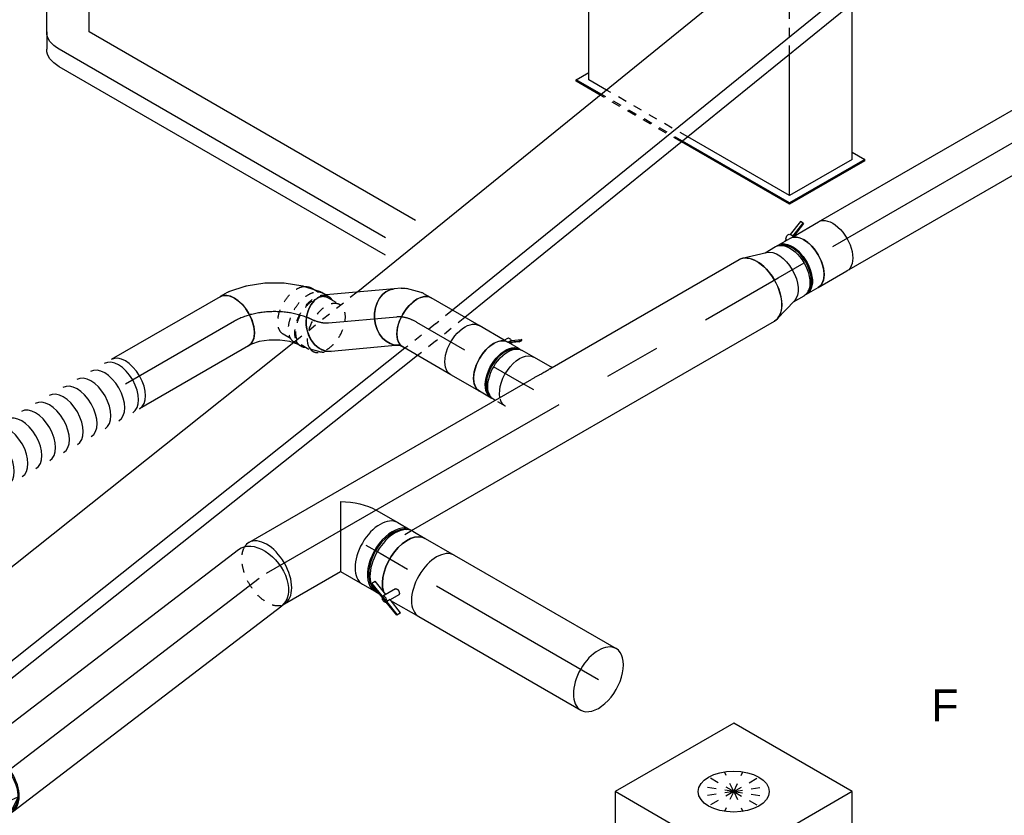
# Model space of a CAD drawing. Extents: x -238422 to 258194, y -34825 to 126331.
# Tile 97 of 239: x -22323 to -19547, y -22486 to -20242. Entities that reach past the tile are written whole.
import ezdxf
from ezdxf.enums import TextEntityAlignment as Align

# ---------------------------------------------------------------- set-up
doc = ezdxf.new("R2010")
doc.units = 0
doc.header["$LTSCALE"] = 50
doc.linetypes.add('CENTER2', pattern=[28.575, 19.05, -3.175, 3.175, -3.175])
doc.linetypes.add('STREEPJES', pattern=[0.1, 0.05, -0.05])
doc.layers.get('0').update_dxf_attribs({"linetype": 'CONTINUOUS'})
for name, color, linetype in [('EL6131--', 2, 'CONTINUOUS'), ('EM6131--', 1, 'CONTINUOUS'), ('lMcht retour bestaand_PR', 1, 'CONTINUOUS'), ('lucht retour bestaand', 8, 'CONTINUOUS'), ('lucht retour bestaand_HL', 1, 'CONTINUOUS'), ('WL570---_RETOUR', 112, 'CONTINUOUS'), ('WL570---_RETOUR_HL', 8, 'CONTINUOUS'), ('WL570---_RETOUR_RST', 2, 'CONTINUOUS'), ('WL570---_RETOUR_RST_HL', 1, 'CONTINUOUS'), ('WM570---_RETOUR_PR', 1, 'CONTINUOUS'), ('WM570---_RETOUR_RST_PR', 1, 'CONTINUOUS')]:
    doc.layers.add(name, color=color, linetype=linetype)
doc.styles.add('BURO-018', font='ARIAL.TTF', dxfattribs={"height": 90})

# ---------------------------------------------------------------- blocks, each defined once
blk = doc.blocks.new('*U1557')
at = {"color": 2, "ltscale": 10}
for p, q in [((-47.5, 100, 3689.4), (47.5, 100, 3689.4)), ((-114.2, -84.5, 3689.4), (-108.7, -75, 3689.4)), ((-64.4, -92.2, 3689.4), (-108.7, -75, 3689.4)), ((-48.8, -65.2, 3689.4), (-69.6, -101.2, 3689.4)), ((-32.3, -75.4, 3689.4), (-46.1, -99.3, 3689.4)), ((-114.4, -86.5, 3689.4), (-114.2, -84.5, 3689.4)), ((-52.6, -110.5, 3689.4), (-114.4, -86.5, 3689.4)), ((-53.3, -108.1, 3689.4), (-114.2, -84.5, 3689.4)), ((-52.4, -108.4, 3689.4), (-53.3, -108.1, 3689.4)), ((-52.4, -108.4, 3689.4), (-52.6, -110.5, 3689.4)), ((-8.3, -127.7, 3689.4), (-52.6, -110.5, 3689.4)), ((-47, -99, 3689.4), (-52.4, -108.4, 3689.4)), ((-8.1, -125.6, 3689.4), (-52.4, -108.4, 3689.4)), ((-2.7, -116.2, 3689.4), (-47, -99, 3689.4)), ((-44.4, -100, 3689.4), (47.5, -100, 3689.4)), ((-2.9, -118.2, 3689.4), (-8.3, -127.7, 3689.4)), ((-8.3, -127.7, 3689.4), (-8.1, -125.6, 3689.4)), ((-8.1, -125.6, 3689.4), (-2.7, -116.2, 3689.4)), ((-2.7, -116.2, 3689.4), (-2.9, -118.2, 3689.4))]:
    blk.add_line(p, q, dxfattribs=at)
at = {"color": 2, "ltscale": 10, "extrusion": (-8.22703e-17, -7.95482e-17, -1)}
blk.add_ellipse((-47.5, 0, 3689.4), major_axis=(0, -100), ratio=0.57735, start_param=0.489398, end_param=3.141593, dxfattribs=at)
at = {"color": 2, "ltscale": 10}
for centre, major_axis, start_param, end_param in [((47.5, 0, 3689.4), (0, -100), 3.141593, 6.283185), ((-61.2, -106.1, 3689.4), (-8.4, 4.85), 0, 3.141593), ((-61.2, -106.1, 3689.4), (-8.4, 4.85), 3.141593, 6.283185)]:
    blk.add_ellipse(centre, major_axis=major_axis, ratio=0.57735, start_param=start_param, end_param=end_param, dxfattribs=at)
blk.add_spline([(-48.8, -65.2, 3689.4), (-48.4, -64.8, 3689.4), (-47.9, -64.4, 3689.4), (-47.3, -64.1, 3689.4), (-46.6, -63.8, 3689.4), (-45.9, -63.6, 3689.4), (-45.2, -63.5, 3689.4), (-44.4, -63.5, 3689.4), (-43.6, -63.6, 3689.4), (-42.7, -63.7, 3689.4), (-41.8, -63.9, 3689.4), (-41, -64.2, 3689.4), (-40.1, -64.6, 3689.4), (-39.2, -65, 3689.4), (-38.3, -65.4, 3689.4), (-37.5, -66, 3689.4), (-36.7, -66.5, 3689.4), (-36, -67.1, 3689.4), (-35.2, -67.8, 3689.4), (-34.6, -68.5, 3689.4), (-34, -69.1, 3689.4), (-33.5, -69.8, 3689.4), (-33, -70.5, 3689.4), (-32.6, -71.2, 3689.4), (-32.3, -71.9, 3689.4), (-32.1, -72.6, 3689.4), (-32, -73.2, 3689.4), (-31.9, -73.8, 3689.4), (-32, -74.4, 3689.4), (-32.1, -74.9, 3689.4), (-32.3, -75.4, 3689.4)], degree=3, dxfattribs=at)
at = {"layer": 'WL570---_RETOUR', "color": 1, "style": 'BURO-018'}
blk.add_attdef('I', text='', height=90, dxfattribs=at).set_placement((0, 0), align=Align.MIDDLE)
at = {"layer": 'WM570---_RETOUR_PR', "color": 1, "style": 'BURO-018'}
blk.add_attdef('POSNR', text='', height=90, dxfattribs=at).set_placement((0, 0), align=Align.MIDDLE)
blk = doc.blocks.new('*U1558')
at = {"color": 0, "ltscale": 10}
for p, q in [((0, 100, 3655.8), (526.9, 100, 3655.8)), ((0, -100, 3655.8), (526.9, -100, 3655.8))]:
    blk.add_line(p, q, dxfattribs=at)
for start_param, end_param in [(3.141593, 6.283185), (0, 3.141593)]:
    blk.add_ellipse((526.9, 0, 3655.8), major_axis=(0, -100), ratio=0.57735, start_param=start_param, end_param=end_param, dxfattribs=at)
at = {"layer": 'WL570---_RETOUR_HL', "linetype": 'CENTER2'}
blk.add_line((0, 0, 3655.8), (526.9, 0, 3655.8), dxfattribs=at)
at = {"layer": 'WM570---_RETOUR_PR', "color": 1, "style": 'BURO-018'}
blk.add_attdef('POSNR', text='', height=90, dxfattribs=at).set_placement((0, 0), align=Align.MIDDLE)
blk = doc.blocks.new('*U1559')
at = {"color": 0, "ltscale": 10}
for p, q in [((0, 100, 3706.4), (921.5, 100, 3706.4)), ((979.6, 100, 3706.4), (1595.8, 100, 3706.4)), ((0, -100, 3706.4), (183.1, -100, 3706.4)), ((413.8, -100, 3706.4), (1595.8, -100, 3706.4))]:
    blk.add_line(p, q, dxfattribs=at)
at = {"color": 8, "linetype": 'STREEPJES', "ltscale": 10}
blk.add_line((392.2, -100, 3706.4), (413.8, -100, 3706.4), dxfattribs=at)
blk.add_ellipse((0, 0, 3706.4), major_axis=(0, 100), ratio=0.57735, start_param=0.280233, end_param=3.063229, dxfattribs=at)
at = {"color": 0, "ltscale": 10}
for start_param, end_param in [(0, 0.280233), (3.141593, 6.283185), (3.063229, 3.141593)]:
    blk.add_ellipse((0, 0, 3706.4), major_axis=(0, 100), ratio=0.57735, start_param=start_param, end_param=end_param, dxfattribs=at)
at = {"color": 0, "ltscale": 10, "extrusion": (2.67592e-17, -7.95482e-17, -1)}
blk.add_ellipse((1595.8, 0, 3706.4), major_axis=(0, 100), ratio=0.57735, start_param=0, end_param=3.141593, dxfattribs=at)
at = {"layer": 'WL570---_RETOUR_HL', "linetype": 'CENTER2'}
blk.add_line((0, 0, 3706.4), (1595.8, 0, 3706.4), dxfattribs=at)
at = {"layer": 'WM570---_RETOUR_PR', "color": 1, "style": 'BURO-018'}
blk.add_attdef('POSNR', text='', height=90, dxfattribs=at).set_placement((0, 0), align=Align.MIDDLE)
blk = doc.blocks.new('*U1560')
at = {"color": 0, "ltscale": 10}
for p, q in [((-44.5, 100, 3754.5), (-4.1, 100, 3754.5)), ((4.1, 100, 3754.5), (44.5, 100, 3754.5)), ((-44.5, -100, 3754.5), (-4.1, -100, 3754.5)), ((4.1, -100, 3754.5), (12.4, -100, 3754.5))]:
    blk.add_line(p, q, dxfattribs=at)
for centre, major_axis, start_param, end_param in [((-44.5, 0, 3754.5), (0, -100), 3.141593, 6.283185), ((-4.1, 0, 3754.5), (0, -100), 3.141593, 6.353955), ((-4.1, 0, 3754.5), (0, -95), 3.434174, 5.990604), ((4.1, 0, 3754.5), (0, -100), 3.141593, 6.283185), ((44.5, 0, 3754.5), (0, -100), 3.141593, 5.793787), ((-4.1, 0, 3754.5), (0, -100), 3.070823, 3.138451)]:
    blk.add_ellipse(centre, major_axis=major_axis, ratio=0.57735, start_param=start_param, end_param=end_param, dxfattribs=at)
at = {"layer": 'WL570---_RETOUR_HL', "linetype": 'CENTER2'}
blk.add_line((-44.5, 0, 3754.5), (44.5, 0, 3754.5), dxfattribs=at)
at = {"layer": 'WM570---_RETOUR_PR', "color": 1, "style": 'BURO-018'}
blk.add_attdef('POSNR', text='', height=90, dxfattribs=at).set_placement((0, 0), align=Align.MIDDLE)
blk = doc.blocks.new('*U1561')
at = {"color": 0, "ltscale": 10}
for p, q in [((-23.9, 100, 3819), (46.8, 100, 3819)), ((69.2, 95, 3819), (77.3, 95, 3819)), ((-122.5, 70.7, 3819), (-23.9, -100, 3819)), ((-23.9, -100, 3819), (46.8, -100, 3819)), ((69.2, -95, 3819), (77.3, -95, 3819))]:
    blk.add_line(p, q, dxfattribs=at)
at = {"color": 0, "ltscale": 10, "extrusion": (-8.97074e-17, -5.17926e-17, -1)}
blk.add_ellipse((-81.6, 0, 3819), major_axis=(-122.5, -70.7), ratio=0.57735, start_param=1.570796, end_param=2.356194, dxfattribs=at)
at = {"color": 0, "ltscale": 10}
for centre, major_axis, start_param, end_param in [((46.8, 0, 3819), (0, -100), 3.141593, 6.283185), ((87.2, 0, 3819), (0, -95), 3.434174, 5.990604)]:
    blk.add_ellipse(centre, major_axis=major_axis, ratio=0.57735, start_param=start_param, end_param=end_param, dxfattribs=at)
at = {"layer": 'WL570---_RETOUR_HL', "linetype": 'CENTER2'}
blk.add_line((0, 0, 3819), (46.8, 0, 3819), dxfattribs=at)
at = {"layer": 'WM570---_RETOUR_PR', "color": 1, "style": 'BURO-018'}
blk.add_attdef('POSNR', text='', height=90, dxfattribs=at).set_placement((0, 0), align=Align.MIDDLE)
blk = doc.blocks.new('*U1562')
at = {"color": 0, "ltscale": 10}
for p, q in [((-225.4, 278.6, 3073.9), (-345.8, 70, 3073.9)), ((160.8, 278.6, 3073.9), (-225.4, 278.6, 3073.9)), ((-32.3, -55.9, 3073.9), (-225.4, 278.6, 3073.9)), ((354, -55.9, 3073.9), (160.8, 278.6, 3073.9)), ((-430.7, 95.5, 3073.9), (-428.7, 99, 3073.9)), ((-430.7, 95.5, 3073.9), (-187.8, -325.3, 3073.9)), ((-329, 99, 3073.9), (-428.7, 99, 3073.9)), ((-428.7, 99, 3073.9), (-185.8, -321.7, 3073.9)), ((-345.8, 70, 3073.9), (-152.7, -264.5, 3073.9)), ((-152.7, -264.5, 3073.9), (-32.3, -55.9, 3073.9)), ((354, -55.9, 3073.9), (-32.3, -55.9, 3073.9)), ((233.5, -264.5, 3073.9), (354, -55.9, 3073.9)), ((300.1, -321.7, 3073.9), (250.3, -235.5, 3073.9)), ((-152.7, -264.5, 3073.9), (233.5, -264.5, 3073.9)), ((-185.8, -321.7, 3073.9), (-187.8, -325.3, 3073.9)), ((-187.8, -325.3, 3073.9), (298, -325.3, 3073.9)), ((-185.8, -321.7, 3073.9), (300.1, -321.7, 3073.9)), ((298, -325.3, 3073.9), (300.1, -321.7, 3073.9))]:
    blk.add_line(p, q, dxfattribs=at)
at = {"color": 8, "linetype": 'STREEPJES', "ltscale": 10}
for q in [(-11.9, 172.6, 3073.9), (23.5, 182.1, 3073.9), (69.8, 172.6, 3073.9), (-26.8, 146.7, 3073.9), (114.6, 146.7, 3073.9), (-17.4, 111.4, 3073.9), (14, 76, 3073.9), (58.8, 50.1, 3073.9), (105.1, 40.7, 3073.9), (140.5, 50.1, 3073.9), (155.4, 76, 3073.9), (145.9, 111.4, 3073.9)]:
    blk.add_line((64.3, 111.4, 3073.9), q, dxfattribs=at)
at = {"color": 0, "ltscale": 10}
blk.add_ellipse((64.3, 111.4, 3073.9), major_axis=(86.6, -50), ratio=0.57735, dxfattribs=at)
at = {"layer": 'WL570---_RETOUR_RST_HL', "linetype": 'CENTER2'}
blk.add_circle((0, 0, 3073.9), 0.075, dxfattribs=at)
at = {"layer": 'WL570---_RETOUR_RST', "color": 1, "style": 'BURO-018'}
for tag in ['MC', 'Q']:
    blk.add_attdef(tag, text='', height=90, dxfattribs=at).set_placement((0, 0), align=Align.MIDDLE)
at = {"layer": 'WM570---_RETOUR_RST_PR', "color": 1, "style": 'BURO-018'}
blk.add_attdef('POSNR', text='', height=90, dxfattribs=at).set_placement((0, 0), align=Align.MIDDLE)
blk = doc.blocks.new('*U1789')
at = {"color": 0, "ltscale": 10}
for p, q in [((1031.4, 207, 4806.9), (1031.6, 207.4, 4806.9)), ((884.5, 63.3, 4806.9), (886.1, 64.5, 4806.9))]:
    blk.add_line(p, q, dxfattribs=at)
at = {"color": 8, "linetype": 'STREEPJES', "ltscale": 10, "extrusion": (-1.31341e-16, 7.58296e-17, -1)}
for centre, major_axis, ratio, start_param, end_param in [((1026.6, 344.9, 4806.9), (-69.3, 40), 0.57735, 0, 1.96207), ((1003.4, 304.7, 4806.9), (67.2, -43.6), 0.476723, 3.166516, 4.204908)]:
    blk.add_ellipse(centre, major_axis=major_axis, ratio=ratio, start_param=start_param, end_param=end_param, dxfattribs=at)
at = {"color": 0, "ltscale": 10, "extrusion": (-1.31341e-16, 7.58296e-17, -1)}
for centre, major_axis, ratio, start_param, end_param in [((1026.6, 344.9, 4806.9), (-69.3, 40), 0.57735, 1.96207, 3.141593), ((1003.4, 304.7, 4806.9), (67.2, -43.6), 0.476723, 4.204908, 6.308108), ((883, 165.7, 4806.9), (53.6, -59.5), 0.250567, 6.272388, 9.413981), ((794.8, 99.9, 4806.9), (39.1, -69.9), 0.678626, 6.232299, 9.373892), ((579.9, 0, 4806.9), (17.5, -79.1), 0.676946, 6.134662, 9.276255)]:
    blk.add_ellipse(centre, major_axis=major_axis, ratio=ratio, start_param=start_param, end_param=end_param, dxfattribs=at)
at = {"color": 0, "ltscale": 10}
for centre, major_axis, ratio, start_param, end_param in [((968.8, 257, 4806.9), (62.7, -49.8), 0.245507, 0.010551, 3.131042), ((927.7, 209.6, 4806.9), (58.3, -54.8), 0.00262, 3.141487, 6.283079), ((837.6, 128.3, 4806.9), (47.7, -64.4), 0.481254, 3.166895, 6.257883), ((725.9, 67.8, 4806.9), (33.7, -72.5), 0.756692, 3.141593, 6.283185), ((759.3, 83.4, 4806.9), (33.7, -72.5), 0.756692, 3.141593, 6.283185), ((692.4, 52.3, 4806.9), (33.7, -72.5), 0.756692, 3.141593, 6.283185), ((608.8, 13.4, 4806.9), (33.7, -72.5), 0.756692, 3.141593, 6.283185), ((625.5, 21.2, 4806.9), (33.7, -72.5), 0.756692, 3.141593, 6.283185), ((658.9, 36.7, 4806.9), (33.7, -72.5), 0.756692, 3.141593, 6.283185), ((0, 0, 4806.9), (0, -80), 0.57735, 3.141593, 6.283185), ((22.5, 0, 4806.9), (0, -80), 0.57735, 3.141593, 6.283185), ((67.5, 0, 4806.9), (0, -80), 0.57735, 3.141593, 6.283185), ((112.5, 0, 4806.9), (0, -80), 0.57735, 3.141593, 6.283185), ((157.5, 0, 4806.9), (0, -80), 0.57735, 3.141593, 6.283185), ((202.6, 0, 4806.9), (0, -80), 0.57735, 3.141593, 6.283185), ((247.6, 0, 4806.9), (0, -80), 0.57735, 3.141593, 6.283185), ((292.6, 0, 4806.9), (0, -80), 0.57735, 3.141593, 6.283185), ((337.6, 0, 4806.9), (0, -80), 0.57735, 3.141593, 6.283185), ((382.6, 0, 4806.9), (0, -80), 0.57735, 3.141593, 6.283185), ((427.6, 0, 4806.9), (0, -80), 0.57735, 3.141593, 6.283185), ((472.6, 0, 4806.9), (0, -80), 0.57735, 3.141593, 6.283185), ((517.6, 0, 4806.9), (0, -80), 0.57735, 3.141593, 6.283185)]:
    blk.add_ellipse(centre, major_axis=major_axis, ratio=ratio, start_param=start_param, end_param=end_param, dxfattribs=at)
at = {"layer": 'WM570---_RETOUR_PR', "color": 1, "style": 'BURO-018'}
blk.add_attdef('POSNR', text='', height=90, dxfattribs=at).set_placement((0, 0), align=Align.MIDDLE)
blk = doc.blocks.new('*U1790')
at = {"color": 0, "ltscale": 10}
for p, q in [((0, 80, 5057.8), (354.8, 80, 5057.8)), ((0, -80, 5057.8), (354.8, -80, 5057.8))]:
    blk.add_line(p, q, dxfattribs=at)
at = {"color": 0, "ltscale": 10, "extrusion": (-1.31341e-16, 7.58296e-17, -1)}
blk.add_ellipse((0, 0, 5057.8), major_axis=(0, -80), ratio=0.57735, start_param=0, end_param=3.141593, dxfattribs=at)
at = {"color": 0, "ltscale": 10}
blk.add_ellipse((354.8, 0, 5057.8), major_axis=(0, -80), ratio=0.57735, start_param=3.141593, end_param=6.283185, dxfattribs=at)
at = {"layer": 'WL570---_RETOUR_HL', "linetype": 'CENTER2'}
blk.add_line((0, 0, 5057.8), (354.8, 0, 5057.8), dxfattribs=at)
at = {"layer": 'WM570---_RETOUR_PR', "color": 1, "style": 'BURO-018'}
blk.add_attdef('POSNR', text='', height=90, dxfattribs=at).set_placement((0, 0), align=Align.MIDDLE)
blk = doc.blocks.new('*U1824')
at = {"color": 0, "ltscale": 10}
for p, q in [((-24.2, 127.6, 5150.2), (-8.5, 145.3, 5150.2)), ((-8.5, 145.3, 5150.2), (-4, 153.1, 5150.2)), ((-46.2, 109.9, 5150.2), (-24.2, 127.6, 5150.2)), ((-109.4, 82.5, 5150.2), (-98.4, 84.7, 5150.2)), ((-98.4, 84.7, 5150.2), (-72, 95, 5150.2)), ((-72, 95, 5150.2), (-46.2, 109.9, 5150.2)), ((-112.8, 73.8, 5150.2), (-115.5, 75.6, 5150.2)), ((123, 53, 5150.2), (134.6, 73.1, 5150.2)), ((87, 11.8, 5150.2), (120.6, 49.7, 5150.2)), ((44.5, -22.5, 5150.2), (86.1, 10.9, 5150.2)), ((87, 11.8, 5150.2), (86.1, 10.9, 5150.2)), ((-2.6, -49.7, 5150.2), (44.4, -22.6, 5150.2)), ((44.4, -22.6, 5150.2), (44.5, -22.5, 5150.2)), ((-52.5, -69.1, 5150.2), (-2.8, -49.8, 5150.2)), ((-2.8, -49.8, 5150.2), (-2.6, -49.7, 5150.2)), ((-117.5, -80, 5150.2), (-107.4, -80, 5150.2)), ((-103.4, -79.6, 5150.2), (-85.8, -76, 5150.2)), ((-55.2, -69.7, 5150.2), (-53.8, -69.4, 5150.2)), ((-52.5, -69.1, 5150.2), (-53.8, -69.4, 5150.2))]:
    blk.add_line(p, q, dxfattribs=at)
at = {"color": 8, "linetype": 'STREEPJES', "ltscale": 10}
for p, q in [((-130.6, 76, 5150.2), (-168.8, 76, 5150.2)), ((-130.6, 80, 5150.2), (-121.5, 80, 5150.2)), ((-121.5, 80, 5150.2), (-109.4, 82.5, 5150.2)), ((-130.6, -76, 5150.2), (-168.8, -76, 5150.2)), ((-130.6, -80, 5150.2), (-117.5, -80, 5150.2)), ((-85.8, -76, 5150.2), (-55.2, -69.7, 5150.2))]:
    blk.add_line(p, q, dxfattribs=at)
at = {"color": 0, "ltscale": 10}
for centre, major_axis, ratio, start_param, end_param in [((65.3, 113.1, 5150.2), (69.3, -40), 0.57735, 3.141593, 6.283185), ((-168.8, 0, 5150.2), (0, 76), 0.57735, 5.561546, 6.073921), ((56.7, 98.2, 5150.2), (65.1, -47), 0.497511, 6.232846, 6.333525), ((-113.4, 0, 5150.2), (8.1, -79.9), 0.497511, 6.232846, 6.333525)]:
    blk.add_ellipse(centre, major_axis=major_axis, ratio=ratio, start_param=start_param, end_param=end_param, dxfattribs=at)
at = {"color": 8, "linetype": 'STREEPJES', "ltscale": 10}
for centre, major_axis, start_param, end_param in [((-168.8, 0, 5150.2), (0, 76), 6.073921, 9.421636), ((-168.8, 0, 5150.2), (0, 76), 3.141593, 5.561546), ((-130.6, 0, 5150.2), (0, 80), 0, 0.31756), ((-130.6, 0, 5150.2), (0, 80), 5.9487, 6.283185), ((-130.6, 0, 5150.2), (0, 76), 3.141593, 6.283185), ((-130.6, 0, 5150.2), (0, 80), 3.141593, 5.886659), ((-130.6, 0, 5150.2), (0, 80), 2.824032, 3.141593)]:
    blk.add_ellipse(centre, major_axis=major_axis, ratio=0.57735, start_param=start_param, end_param=end_param, dxfattribs=at)
at = {"layer": 'WL570---_RETOUR_HL', "linetype": 'CENTER2'}
blk.add_ellipse((-65.3, 113.1, 5150.2), major_axis=(-138.6, -80), ratio=0.57735, start_param=0.785398, end_param=2.356194, dxfattribs=at)
at = {"layer": 'WM570---_RETOUR_PR', "color": 1, "style": 'BURO-018'}
blk.add_attdef('POSNR', text='', height=90, dxfattribs=at).set_placement((0, 0), align=Align.MIDDLE)
blk = doc.blocks.new('*U1825')
at = {"color": 8, "linetype": 'STREEPJES', "ltscale": 10}
for p, q in [((-26.4, 80, 5047.1), (-7.3, 80, 5047.1)), ((8.4, 77.2, 5047.1), (47.8, 62.8, 5047.1)), ((55.6, 58.7, 5047.1), (74.7, 45.3, 5047.1)), ((84.2, 33.7, 5047.1), (103.6, 20.1, 5047.1)), ((-3.2, -90.6, 5047.1), (5.4, -96.7, 5047.1))]:
    blk.add_line(p, q, dxfattribs=at)
at = {"color": 0, "ltscale": 10}
for p, q in [((-27.6, -80, 5047.1), (-26.5, -80.4, 5047.1)), ((-26.5, -80.4, 5047.1), (-22.8, -81.8, 5047.1)), ((-22.8, -81.8, 5047.1), (-17.3, -85.6, 5047.1)), ((5.4, -96.7, 5047.1), (16.1, -104.2, 5047.1))]:
    blk.add_line(p, q, dxfattribs=at)
blk.add_ellipse((-26.4, 0, 5047.1), major_axis=(0, 80), ratio=0.788675, start_param=3.141593, end_param=6.283185, dxfattribs=at)
at = {"color": 8, "linetype": 'STREEPJES', "ltscale": 10}
blk.add_ellipse((-13.4, 0, 5047.1), major_axis=(-14.1, -79.3), ratio=0.750739, start_param=3.009293, end_param=3.273893, dxfattribs=at)
at = {"color": 8, "linetype": 'STREEPJES', "ltscale": 10, "extrusion": (2.28572e-16, 6.3183e-17, -1)}
for centre, major_axis, ratio, start_param, end_param in [((14.6, -10.2, 5047.1), (37.3, 71.2), 0.646887, 6.198226, 6.368145), ((28.7, -20.1, 5047.1), (46, 65.4), 0.57735, 0, 2.824032), ((59.9, -42.1, 5047.1), (43.7, 62.2), 0.57735, 0, 2.733117)]:
    blk.add_ellipse(centre, major_axis=major_axis, ratio=ratio, start_param=start_param, end_param=end_param, dxfattribs=at)
at = {"color": 0, "ltscale": 10, "extrusion": (2.28572e-16, 6.3183e-17, -1)}
for centre, major_axis, start_param in [((28.7, -20.1, 5047.1), (46, 65.4), 2.824032), ((59.9, -42.1, 5047.1), (43.7, 62.2), 2.733117)]:
    blk.add_ellipse(centre, major_axis=major_axis, ratio=0.57735, start_param=start_param, end_param=3.141593, dxfattribs=at)
at = {"layer": 'WL570---_RETOUR_HL', "linetype": 'CENTER2', "extrusion": (2.28572e-16, 6.3183e-17, -1)}
blk.add_ellipse((17, -150.3, 5047.1), major_axis=(67.4, -145.2), ratio=0.57735, start_param=3.403392, end_param=3.926991, dxfattribs=at)
at = {"layer": 'WM570---_RETOUR_PR', "color": 1, "style": 'BURO-018'}
blk.add_attdef('POSNR', text='', height=90, dxfattribs=at).set_placement((0, 0), align=Align.MIDDLE)
blk = doc.blocks.new('*U1826')
at = {"color": 0, "ltscale": 10}
for p, q in [((1.2, 80, 4765.4), (193.2, 80, 4765.4)), ((0, -80, 4765.4), (193.2, -80, 4765.4))]:
    blk.add_line(p, q, dxfattribs=at)
blk.add_ellipse((0, 0, 4765.4), major_axis=(0, 80), ratio=0.788675, start_param=3.141593, end_param=6.263121, dxfattribs=at)
at = {"color": 0, "ltscale": 10, "extrusion": (1.50574e-16, 1.25882e-16, -1)}
blk.add_ellipse((193.2, 0, 4765.4), major_axis=(0, 80), ratio=0.788675, start_param=0, end_param=3.141593, dxfattribs=at)
at = {"layer": 'WL570---_RETOUR_HL', "linetype": 'CENTER2'}
blk.add_line((0, 0, 4765.4), (193.2, 0, 4765.4), dxfattribs=at)
at = {"layer": 'WM570---_RETOUR_PR', "color": 1, "style": 'BURO-018'}
blk.add_attdef('POSNR', text='', height=90, dxfattribs=at).set_placement((0, 0), align=Align.MIDDLE)
blk = doc.blocks.new('*U1827')
at = {"color": 0, "ltscale": 10}
for p, q in [((-35, 80, 4731.6), (-28.3, 80, 4731.6)), ((-28.3, 80, 4731.6), (-24.5, 81, 4731.6)), ((-24.5, 81, 4731.6), (-23.4, 81.3, 4731.6)), ((52, -61.2, 4731.6), (67.6, -50.3, 4731.6)), ((-35, -80, 4731.6), (-11.7, -80, 4731.6)), ((-3, -78.8, 4731.6), (37.6, -68, 4731.6))]:
    blk.add_line(p, q, dxfattribs=at)
at = {"color": 0, "ltscale": 10, "extrusion": (1.03585e-16, -6.83926e-17, -1)}
for centre, major_axis, ratio, start_param, end_param in [((21.6, 15.2, 4731.6), (-46, 65.4), 0.788675, 0.020064, 3.141593), ((11, 7.7, 4731.6), (34.1, -73), 0.750739, 6.150885, 6.415485)]:
    blk.add_ellipse(centre, major_axis=major_axis, ratio=ratio, start_param=start_param, end_param=end_param, dxfattribs=at)
at = {"color": 0, "ltscale": 10}
for centre, major_axis, ratio, start_param, end_param in [((-35, 0, 4731.6), (0, 80), 0.57735, 3.141593, 6.283185), ((-17.8, 0, 4731.6), (10.5, -79.7), 0.646887, 6.198226, 6.368145)]:
    blk.add_ellipse(centre, major_axis=major_axis, ratio=ratio, start_param=start_param, end_param=end_param, dxfattribs=at)
at = {"layer": 'WL570---_RETOUR_HL', "linetype": 'CENTER2'}
blk.add_ellipse((-100.4, 113.2, 4731.6), major_axis=(138.7, -80.1), ratio=0.57735, start_param=5.497787, end_param=6.021386, dxfattribs=at)
at = {"layer": 'WM570---_RETOUR_PR', "color": 1, "style": 'BURO-018'}
blk.add_attdef('POSNR', text='', height=90, dxfattribs=at).set_placement((0, 0), align=Align.MIDDLE)
blk = doc.blocks.new('*U1828')
at = {"color": 0, "ltscale": 10}
for p, q in [((0, 80, 4596.2), (156.4, 80, 4596.2)), ((0, -80, 4596.2), (156.4, -80, 4596.2))]:
    blk.add_line(p, q, dxfattribs=at)
at = {"color": 0, "ltscale": 10, "extrusion": (7.43708e-18, -5.9805e-17, -1)}
blk.add_ellipse((156.4, 0, 4596.2), major_axis=(0, 80), ratio=0.57735, start_param=0, end_param=3.141593, dxfattribs=at)
at = {"layer": 'WL570---_RETOUR_HL', "linetype": 'CENTER2'}
blk.add_line((0, 0, 4596.2), (156.4, 0, 4596.2), dxfattribs=at)
at = {"layer": 'WM570---_RETOUR_PR', "color": 1, "style": 'BURO-018'}
blk.add_attdef('POSNR', text='', height=90, dxfattribs=at).set_placement((0, 0), align=Align.MIDDLE)
blk = doc.blocks.new('*U1829')
at = {"color": 2, "ltscale": 10}
for p, q in [((-70.5, 76, 4563.2), (-78.6, 76, 4563.2)), ((-46.7, 80, 4563.2), (46.7, 80, 4563.2)), ((-70.5, -76, 4563.2), (-78.6, -76, 4563.2)), ((-74.4, -96.7, 4563.2), (-50.6, -80, 4563.2)), ((-48.4, -81.5, 4563.2), (-72.4, -98.4, 4563.2)), ((-48.4, -81.5, 4563.2), (-52.7, -89, 4563.2)), ((-50.2, -80, 4563.2), (-48.4, -81.5, 4563.2)), ((-47.9, -81.1, 4563.2), (-48.4, -81.5, 4563.2)), ((-46.7, -80, 4563.2), (-35.2, -80, 4563.2)), ((-35.2, -80, 4563.2), (-40.7, -89.6, 4563.2)), ((-35.2, -80, 4563.2), (46.7, -80, 4563.2)), ((-74.4, -96.7, 4563.2), (-78.8, -104.3, 4563.2)), ((-78.8, -104.3, 4563.2), (-76.8, -105.9, 4563.2)), ((-52.7, -89, 4563.2), (-76.8, -105.9, 4563.2)), ((-76.8, -105.9, 4563.2), (-72.4, -98.4, 4563.2)), ((-72.4, -98.4, 4563.2), (-74.4, -96.7, 4563.2))]:
    blk.add_line(p, q, dxfattribs=at)
for centre, major_axis, start_param, end_param in [((-84.9, 0, 4563.2), (0, 76), 3.34014, 6.084638), ((-46.7, 0, 4563.2), (0, 80), 3.141593, 6.283185)]:
    blk.add_ellipse(centre, major_axis=major_axis, ratio=0.57735, start_param=start_param, end_param=end_param, dxfattribs=at)
at = {"color": 2, "ltscale": 10, "extrusion": (1.23904e-16, 7.43708e-18, -1)}
for centre, major_axis, start_param, end_param in [((46.7, 0, 4563.2), (0, 80), 0, 3.141593), ((-49, -84.9, 4563.2), (8.26, -4.77), 2.413666, 3.141593), ((-49, -84.9, 4563.2), (8.26, -4.77), 0, 1.692399)]:
    blk.add_ellipse(centre, major_axis=major_axis, ratio=0.57735, start_param=start_param, end_param=end_param, dxfattribs=at)
at = {"layer": 'WL570---_RETOUR', "color": 1, "style": 'BURO-018'}
blk.add_attdef('I', text='', height=90, dxfattribs=at).set_placement((0, 0), align=Align.MIDDLE)
at = {"layer": 'WM570---_RETOUR_PR', "color": 1, "style": 'BURO-018'}
blk.add_attdef('POSNR', text='', height=90, dxfattribs=at).set_placement((0, 0), align=Align.MIDDLE)
blk = doc.blocks.new('*U1830')
at = {"color": 8, "linetype": 'STREEPJES', "ltscale": 10}
blk.add_line((-42.2, 80, 4500.3), (-9, 80, 4500.3), dxfattribs=at)
at = {"color": 0, "ltscale": 10}
for p, q in [((-9, 80, 4500.3), (-4.1, 80, 4500.3)), ((4.1, 80, 4500.3), (42.2, 80, 4500.3)), ((-42.2, -80, 4500.3), (-4.1, -80, 4500.3)), ((4.1, -80, 4500.3), (42.2, -80, 4500.3))]:
    blk.add_line(p, q, dxfattribs=at)
at = {"color": 8, "linetype": 'STREEPJES', "ltscale": 10, "extrusion": (7.43708e-18, -5.9805e-17, -1)}
blk.add_ellipse((-42.2, 0, 4500.3), major_axis=(0, 80), ratio=0.57735, start_param=0, end_param=0.585588, dxfattribs=at)
at = {"color": 0, "ltscale": 10, "extrusion": (7.43708e-18, -5.9805e-17, -1)}
for centre, major_axis, start_param, end_param in [((-42.2, 0, 4500.3), (0, 80), 0.585588, 3.141593), ((-4.1, 0, 4500.3), (0, 80), 0, 3.141593), ((4.1, 0, 4500.3), (0, 80), 0, 3.230096), ((4.1, 0, 4500.3), (0, 80), 6.194681, 6.280044), ((4.1, 0, 4500.3), (0, 76), 0.198548, 2.943045), ((42.2, 0, 4500.3), (0, 80), 0, 3.141593)]:
    blk.add_ellipse(centre, major_axis=major_axis, ratio=0.57735, start_param=start_param, end_param=end_param, dxfattribs=at)
at = {"layer": 'WL570---_RETOUR_HL', "linetype": 'CENTER2'}
blk.add_line((-42.2, 0, 4500.3), (42.2, 0, 4500.3), dxfattribs=at)
at = {"layer": 'WM570---_RETOUR_PR', "color": 1, "style": 'BURO-018'}
blk.add_attdef('POSNR', text='', height=90, dxfattribs=at).set_placement((0, 0), align=Align.MIDDLE)
blk = doc.blocks.new('*U1831')
at = {"color": 0, "ltscale": 10}
for p, q in [((-12.4, -80, 4437.3), (-8.9, -80, 4437.3)), ((-8.9, -80, 4437.3), (46.8, -80, 4437.3))]:
    blk.add_line(p, q, dxfattribs=at)
at = {"color": 8, "linetype": 'STREEPJES', "ltscale": 10, "extrusion": (1.45219e-16, 1.97432e-17, -1)}
blk.add_ellipse((46.8, 0, 4437.3), major_axis=(0, 80), ratio=0.57735, start_param=0, end_param=0.585588, dxfattribs=at)
at = {"color": 0, "ltscale": 10, "extrusion": (1.45219e-16, 1.97432e-17, -1)}
blk.add_ellipse((46.8, 0, 4437.3), major_axis=(0, 80), ratio=0.57735, start_param=0.585588, end_param=3.141593, dxfattribs=at)
at = {"color": 0, "ltscale": 10}
blk.add_spline([(-8.9, -73.8, 4437.3), (-7.3, -70.5, 4437.3), (-5.3, -66.4, 4437.3), (-2.9, -61.8, 4437.3), (0, -56.6, 4437.3), (3.4, -50.8, 4437.3), (7.3, -44.6, 4437.3), (11.5, -37.9, 4437.3), (15.9, -30.9, 4437.3), (20.2, -23.5, 4437.3)], degree=3, dxfattribs=at)
at = {"layer": 'WL570---_RETOUR_HL', "linetype": 'CENTER2'}
blk.add_line((0, 0, 4437.3), (46.8, 0, 4437.3), dxfattribs=at)
at = {"layer": 'WM570---_RETOUR_PR', "color": 1, "style": 'BURO-018'}
blk.add_attdef('POSNR', text='', height=90, dxfattribs=at).set_placement((0, 0), align=Align.MIDDLE)
blk = doc.blocks.new('*U1864')
at = {"color": 0, "ltscale": 10}
for p, q in [((-15.7, 214.3, 2675.3), (-11.9, 214.3, 2675.3)), ((132.2, -52.2, 2675.3), (-15.7, 214.3, 2675.3)), ((136, -52.2, 2675.3), (-11.9, 214.3, 2675.3)), ((20.4, 179, 2675.3), (7.6, 179, 2675.3)), ((269.6, 64.8, 2675.3), (20.4, 179, 2675.3)), ((20.4, 179, 2675.3), (225.1, 99.7, 2675.3)), ((269.6, 64.8, 2675.3), (147.1, -49.4, 2675.3)), ((147.1, -49.4, 2675.3), (284.9, -8, 2675.3)), ((8.1, -214.3, 2675.3), (132.2, -52.2, 2675.3)), ((11.9, -214.3, 2675.3), (136, -52.2, 2675.3)), ((132.2, -52.2, 2675.3), (136, -52.2, 2675.3)), ((147.1, -49.4, 2675.3), (134.4, -49.4, 2675.3)), ((147.1, -49.4, 2675.3), (262.2, -76.1, 2675.3)), ((262.2, -76.1, 2675.3), (47.9, -179, 2675.3)), ((47.9, -179, 2675.3), (214.7, -99.7, 2675.3)), ((223.7, -100, 2675.3), (219.9, -100, 2675.3)), ((38.9, -179, 2675.3), (47.9, -179, 2675.3)), ((8.1, -214.3, 2675.3), (11.9, -214.3, 2675.3))]:
    blk.add_line(p, q, dxfattribs=at)
for centre, start_param, end_param in [((219.9, 0, 2675.3), 3.141593, 6.203251), ((223.7, 0, 2675.3), 3.141593, 6.273981), ((219.9, 0, 2675.3), 3.042834, 3.138451)]:
    blk.add_ellipse(centre, major_axis=(0, 100), ratio=0.651832, start_param=start_param, end_param=end_param, dxfattribs=at)
at = {"color": 0, "ltscale": 10, "extrusion": (-2.1013e-17, -5.38213e-17, -1)}
for start_param, end_param in [(0, 0.814321), (0.824519, 1.01889), (2.122702, 2.495532), (2.521894, 3.154585)]:
    blk.add_ellipse((223.7, 0, 2675.3), major_axis=(0, 95), ratio=0.651832, start_param=start_param, end_param=end_param, dxfattribs=at)
at = {"layer": 'lMcht retour bestaand_PR', "color": 1, "style": 'BURO-018'}
blk.add_attdef('POSNR', text='', height=90, dxfattribs=at).set_placement((0, 0), align=Align.MIDDLE)
blk = doc.blocks.new('*U1865')
at = {"color": 0, "ltscale": 10}
for p, q in [((0.6, 100, 2867.6), (955.9, 100, 2867.6)), ((0, -100, 2867.6), (955.9, -100, 2867.6))]:
    blk.add_line(p, q, dxfattribs=at)
for start_param, end_param in [(3.141593, 6.273981), (3.000524, 3.112503)]:
    blk.add_ellipse((0, 0, 2867.6), major_axis=(0, 100), ratio=0.651832, start_param=start_param, end_param=end_param, dxfattribs=at)
at = {"color": 0, "ltscale": 10, "extrusion": (-2.1013e-17, -5.38213e-17, -1)}
blk.add_ellipse((955.9, 0, 2867.6), major_axis=(0, 100), ratio=0.651832, start_param=0, end_param=3.141593, dxfattribs=at)
at = {"layer": 'lucht retour bestaand_HL', "linetype": 'CENTER2'}
blk.add_line((0, 0, 2867.6), (955.9, 0, 2867.6), dxfattribs=at)
at = {"layer": 'lMcht retour bestaand_PR', "color": 1, "style": 'BURO-018'}
blk.add_attdef('POSNR', text='', height=90, dxfattribs=at).set_placement((0, 0), align=Align.MIDDLE)
blk = doc.blocks.new('*U1904')
at = {"color": 0, "ltscale": 10}
for p, q in [((9.6, 98.6, 4834.8), (77.2, 78.9, 4834.8)), ((9.6, -98.6, 4834.8), (77.2, -78.9, 4834.8))]:
    blk.add_line(p, q, dxfattribs=at)
blk.add_ellipse((0, 0, 4834.8), major_axis=(0, 100), ratio=0.57735, start_param=3.141593, end_param=6.283185, dxfattribs=at)
at = {"color": 0, "ltscale": 10, "extrusion": (2.67592e-17, -7.95482e-17, -1)}
blk.add_ellipse((69.6, 0, 4834.8), major_axis=(0, 80), ratio=0.57735, start_param=0.166759, end_param=2.974833, dxfattribs=at)
at = {"layer": 'WL570---_RETOUR_HL', "linetype": 'CENTER2'}
blk.add_line((0, 0, 4834.8), (69.6, 0, 4834.8), dxfattribs=at)
for centre in [(0, 0, 4834.8), (69.6, 0, 4834.8)]:
    blk.add_circle(centre, 0.075, dxfattribs=at)
at = {"layer": 'WM570---_RETOUR_PR', "color": 1, "style": 'BURO-018'}
blk.add_attdef('POSNR', text='', height=90, dxfattribs=at).set_placement((0, 0), align=Align.MIDDLE)
blk = doc.blocks.new('*U1905')
at = {"color": 0, "ltscale": 10}
for p, q in [((-38.4, 80, 4913.9), (-4.1, 80, 4913.9)), ((4.1, 80, 4913.9), (42.2, 80, 4913.9)), ((-38.4, -80, 4913.9), (-4.1, -80, 4913.9)), ((4.1, -80, 4913.9), (42.2, -80, 4913.9))]:
    blk.add_line(p, q, dxfattribs=at)
at = {"color": 0, "ltscale": 10, "extrusion": (2.67592e-17, -7.95482e-17, -1)}
for centre, major_axis, start_param, end_param in [((-42.2, 0, 4913.9), (0, 80), 0.166759, 2.974833), ((-4.1, 0, 4913.9), (0, 80), 0, 3.141593), ((4.1, 0, 4913.9), (0, 80), 0, 3.230096), ((4.1, 0, 4913.9), (0, 80), 6.194681, 6.280044), ((4.1, 0, 4913.9), (0, 76), 0.198548, 2.943045), ((42.2, 0, 4913.9), (0, 80), 0, 3.141593)]:
    blk.add_ellipse(centre, major_axis=major_axis, ratio=0.57735, start_param=start_param, end_param=end_param, dxfattribs=at)
at = {"layer": 'WL570---_RETOUR_HL', "linetype": 'CENTER2'}
blk.add_line((-42.2, 0, 4913.9), (42.2, 0, 4913.9), dxfattribs=at)
at = {"layer": 'WM570---_RETOUR_PR', "color": 1, "style": 'BURO-018'}
blk.add_attdef('POSNR', text='', height=90, dxfattribs=at).set_placement((0, 0), align=Align.MIDDLE)
blk = doc.blocks.new('*U1906')
at = {"color": 2, "ltscale": 10}
for p, q in [((-35.2, 80, 4976.8), (-40.7, 89.6, 4976.8)), ((3.1, 105.9, 4976.8), (-40.4, 89, 4976.8)), ((-36, 81.5, 4976.8), (7.5, 98.4, 4976.8)), ((7.6, 96.7, 4976.8), (-35.2, 80.1, 4976.8)), ((7.5, 98.4, 4976.8), (3.1, 105.9, 4976.8)), ((7.6, 96.7, 4976.8), (7.5, 98.4, 4976.8)), ((-70.5, 76, 4976.8), (-78.6, 76, 4976.8)), ((-57.7, 82.3, 4976.8), (-63.7, 80, 4976.8)), ((-56.3, 80, 4976.8), (-57.7, 82.3, 4976.8)), ((-46.7, 80, 4976.8), (-35.2, 80, 4976.8)), ((-35.2, 80, 4976.8), (46.7, 80, 4976.8)), ((-70.5, -76, 4976.8), (-78.6, -76, 4976.8)), ((-46.7, -80, 4976.8), (46.7, -80, 4976.8))]:
    blk.add_line(p, q, dxfattribs=at)
at = {"color": 2, "ltscale": 10, "extrusion": (-1.16467e-16, 1.31341e-16, -1)}
for centre, major_axis, start_param in [((-49, 84.9, 4976.8), (-8.26, -4.77), 0.401996), ((46.7, 0, 4976.8), (0, 80), 0)]:
    blk.add_ellipse(centre, major_axis=major_axis, ratio=0.57735, start_param=start_param, end_param=3.141593, dxfattribs=at)
at = {"color": 2, "ltscale": 10}
for centre, major_axis, start_param, end_param in [((-84.9, 0, 4976.8), (0, 76), 3.34014, 6.084638), ((-46.7, 0, 4976.8), (0, 80), 3.141593, 6.283185)]:
    blk.add_ellipse(centre, major_axis=major_axis, ratio=0.57735, start_param=start_param, end_param=end_param, dxfattribs=at)
at = {"layer": 'WL570---_RETOUR', "color": 1, "style": 'BURO-018'}
blk.add_attdef('I', text='', height=90, dxfattribs=at).set_placement((0, 0), align=Align.MIDDLE)
at = {"layer": 'WM570---_RETOUR_PR', "color": 1, "style": 'BURO-018'}
blk.add_attdef('POSNR', text='', height=90, dxfattribs=at).set_placement((0, 0), align=Align.MIDDLE)
blk = doc.blocks.new('*U1908')
at = {"color": 0, "ltscale": 10}
for p, q in [((0, 80, 5009.8), (3794.9, 80, 5009.8)), ((0, -80, 5009.8), (3794.9, -80, 5009.8))]:
    blk.add_line(p, q, dxfattribs=at)
at = {"layer": 'WL570---_RETOUR_HL', "linetype": 'CENTER2'}
blk.add_line((0, 0, 5009.8), (3794.9, 0, 5009.8), dxfattribs=at)
at = {"layer": 'WM570---_RETOUR_PR', "color": 1, "style": 'BURO-018'}
blk.add_attdef('POSNR', text='', height=90, dxfattribs=at).set_placement((0, 0), align=Align.MIDDLE)
blk = doc.blocks.new('*U1963')
at = {"color": 0, "ltscale": 10}
for p, q in [((73.3, 339.1, 10705.7), (112.3, 406.6, 10705.7)), ((75.7, 336.1, 10705.7), (116.4, 406.6, 10705.7)), ((112.3, 406.6, 10705.7), (116.4, 406.6, 10705.7)), ((116.4, 406.6, 10705.7), (136.8, 371.2, 10705.7)), ((87.6, 321.4, 10705.7), (116.4, 371.2, 10705.7)), ((116.4, 371.2, 10705.7), (1850.3, 371.2, 10705.7)), ((1679.9, -194.5, 10705.7), (1985.2, 334.2, 10705.7)), ((1684, -194.5, 10705.7), (1987.6, 331.3, 10705.7)), ((-234.7, -194.5, 10705.7), (-58.9, 110.2, 10705.7)), ((-230.7, -194.5, 10705.7), (-56.5, 107.3, 10705.7)), ((-210.2, -194.5, 10705.7), (-44.5, 92.5, 10705.7)), ((-234.7, -194.5, 10705.7), (-230.7, -194.5, 10705.7)), ((-112.3, -406.6, 10705.7), (-234.7, -194.5, 10705.7)), ((-108.2, -406.6, 10705.7), (-230.7, -194.5, 10705.7)), ((-108.2, -371.2, 10705.7), (-210.2, -194.5, 10705.7)), ((-210.2, -194.5, 10705.7), (188.1, -194.5, 10705.7)), ((505.8, -194.5, 10705.7), (1679.9, -194.5, 10705.7)), ((1684, -194.5, 10705.7), (1679.9, -194.5, 10705.7)), ((1802.4, -406.6, 10705.7), (1679.9, -194.5, 10705.7)), ((1806.5, -406.6, 10705.7), (1684, -194.5, 10705.7)), ((-87.8, -371.2, 10705.7), (-108.2, -406.6, 10705.7)), ((-108.2, -371.2, 10705.7), (331.4, -371.2, 10705.7)), ((649.1, -371.2, 10705.7), (1782, -371.2, 10705.7)), ((-112.3, -406.6, 10705.7), (-108.2, -406.6, 10705.7)), ((1806.5, -406.6, 10705.7), (1802.4, -406.6, 10705.7))]:
    blk.add_line(p, q, dxfattribs=at)
at = {"color": 8, "linetype": 'STREEPJES', "ltscale": 10}
for p, q in [((1985.2, 334.2, 10705.7), (2027, 406.6, 10705.7)), ((1987.6, 331.3, 10705.7), (2031, 406.6, 10705.7)), ((2031, 406.6, 10705.7), (2027, 406.6, 10705.7)), ((1850.3, 371.2, 10705.7), (2006.5, 371.2, 10705.7)), ((-58.9, 110.2, 10705.7), (73.3, 339.1, 10705.7)), ((-56.5, 107.3, 10705.7), (75.7, 336.1, 10705.7)), ((-44.5, 92.5, 10705.7), (87.6, 321.4, 10705.7)), ((188.1, -194.5, 10705.7), (505.8, -194.5, 10705.7)), ((331.4, -371.2, 10705.7), (649.1, -371.2, 10705.7))]:
    blk.add_line(p, q, dxfattribs=at)
at = {"layer": 'WM570---_RETOUR_PR', "color": 1, "style": 'BURO-018'}
blk.add_attdef('POSNR', text='', height=90, dxfattribs=at).set_placement((0, 0), align=Align.MIDDLE)
blk = doc.blocks.new('*U2029')
at = {"color": 0, "ltscale": 10}
blk.add_line((71.4, -3.6, 6277.8), (46.9, 38.8, 6277.8), dxfattribs=at)
at = {"color": 0, "ltscale": 10, "extrusion": (1.45219e-16, 1.97432e-17, -1)}
for centre in [(-57, -21.2, 6277.8), (-32.5, -63.6, 6277.8)]:
    blk.add_ellipse(centre, major_axis=(-103.9, -60), ratio=0.57735, start_param=2.356194, end_param=3.141593, dxfattribs=at)
at = {"layer": 'EM6131--', "color": 1, "style": 'BURO-018'}
blk.add_attdef('POSNR', text='', height=90, dxfattribs=at).set_placement((0, 0), align=Align.MIDDLE)
blk = doc.blocks.new('*U2031')
at = {"color": 0, "ltscale": 10}
for p, q in [((24.5, 60, 6298.1), (153.5, 60, 6298.1)), ((24.5, -60, 6298.1), (153.5, -60, 6298.1))]:
    blk.add_line(p, q, dxfattribs=at)
at = {"layer": 'EM6131--', "color": 1, "style": 'BURO-018'}
blk.add_attdef('POSNR', text='', height=90, dxfattribs=at).set_placement((0, 0), align=Align.MIDDLE)
blk = doc.blocks.new('*U2040')
at = {"color": 0, "ltscale": 10}
for p, q in [((12.2, 63.6, 5512.2), (1074.8, 63.6, 5512.2)), ((36.7, 21.2, 5512.2), (1099.3, 21.2, 5512.2)), ((-12.2, -63.6, 5512.2), (1050.3, -63.6, 5512.2))]:
    blk.add_line(p, q, dxfattribs=at)
at = {"layer": 'EM6131--', "color": 1, "style": 'BURO-018'}
blk.add_attdef('POSNR', text='', height=90, dxfattribs=at).set_placement((0, 0), align=Align.MIDDLE)
blk = doc.blocks.new('*U2044')
at = {"color": 0, "ltscale": 10}
for p, q in [((-41.5, 123.4, 6872.4), (1732, 123.4, 6872.4)), ((-72.4, 85.3, 6872.4), (1746.6, 85.3, 6872.4)), ((41.5, -123.4, 6872.4), (1921.3, -123.4, 6872.4))]:
    blk.add_line(p, q, dxfattribs=at)
at = {"color": 0, "linetype": 'STREEPJES', "ltscale": 10}
for p, q in [((1732, 123.4, 6872.4), (1838.3, 123.4, 6872.4)), ((1746.6, 85.3, 6872.4), (1807.4, 85.3, 6872.4))]:
    blk.add_line(p, q, dxfattribs=at)
at = {"layer": 'EM6131--', "color": 1, "style": 'BURO-018'}
blk.add_attdef('POSNR', text='', height=90, dxfattribs=at).set_placement((0, 0), align=Align.MIDDLE)
blk = doc.blocks.new('*U2045')
at = {"color": 0, "linetype": 'STREEPJES', "ltscale": 10}
for p, q in [((-41.8, 123, 5198.3), (22.6, 123, 5198.3)), ((1934.9, 123, 5198.3), (1973.1, 123, 5198.3)), ((-72.3, 84.7, 5198.3), (37.7, 84.7, 5198.3)), ((44.3, -123, 5198.3), (267.2, -123, 5198.3))]:
    blk.add_line(p, q, dxfattribs=at)
at = {"color": 0, "ltscale": 10}
for p, q in [((22.6, 123, 5198.3), (1934.9, 123, 5198.3)), ((1973.1, 123, 5198.3), (2561.6, 123, 5198.3)), ((37.7, 84.7, 5198.3), (2531.1, 84.7, 5198.3)), ((41.8, -123, 5198.3), (44.3, -123, 5198.3)), ((267.2, -123, 5198.3), (2645.1, -123, 5198.3))]:
    blk.add_line(p, q, dxfattribs=at)
at = {"layer": 'EM6131--', "color": 1, "style": 'BURO-018'}
blk.add_attdef('POSNR', text='', height=90, dxfattribs=at).set_placement((0, 0), align=Align.MIDDLE)

msp = doc.modelspace()

# ---------------------------------------------------------------- block references
at = {"layer": 'EL6131--'}
for name, p, rotation in [('*U2044', (-19799.59205, -19894.99049, -6872.41324), 219.0308948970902), ('*U2031', (-22186.81458, -20301.08028, -6298.11555), 90), ('*U2040', (-21249.07452, -20856.83354, -5512.16176), 150.0000000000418), ('*U2029', (-22186.81458, -20315.42906, -6277.82331), 150.0000000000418), ('*U2045', (-21259.84009, -21078.78033, -5198.2816), 218.5010872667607)]:
    msp.add_blockref(name, p, dxfattribs=dict(at, rotation=rotation))
at = {"layer": 'lucht retour bestaand', "rotation": 37.42883070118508}
for name, p in [('*U1865', (-22403.9967, -22396.11621, -2867.63361)), ('*U1864', (-22581.65254, -22532.08606, -2675.3432))]:
    msp.add_blockref(name, p, dxfattribs=at)
at = {"layer": 'WL570---_RETOUR'}
for name, p, rotation in [('*U1963', (-20346.85903, -20527.97951, -10705.73029), 90), ('*U1908', (-20030.28314, -20881.36533, -5009.81484), 29.99999999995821), ('*U1906', (-20070.765, -20904.73755, -4976.76154), 29.99999999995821), ('*U1905', (-20147.80429, -20949.2162, -4913.85923), 29.99999999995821), ('*U1904', (-20244.6072, -21005.10539, -4834.81998), 29.99999999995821), ('*U1824', (-21604.46773, -21027.06837, -5150.16979), 150.0000000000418), ('*U1559', (-21626.60646, -21803.00303, -3706.42231), 29.99999999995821), ('*U1827', (-21233.23173, -21078.10226, -4731.58682), 150.0000000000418), ('*U1825', (-21478.18071, -21099.98022, -5047.05687), 185.1039093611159), ('*U1790', (-21717.60481, -21092.3881, -5057.79375), 209.9999999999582), ('*U1826', (-21259.50251, -21080.44867, -4765.42098), 185.1039093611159), ('*U1828', (-21067.44308, -21173.82038, -4596.22094), 150.0000000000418), ('*U1829', (-21026.96121, -21197.1926, -4563.16764), 150.0000000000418), ('*U1830', (-20949.92193, -21241.67125, -4500.26533), 150.0000000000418), ('*U1789', (-22024.85083, -21269.77667, -4806.92843), 209.9999999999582), ('*U1831', (-20872.84729, -21286.17031, -4437.33415), 150.0000000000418), ('*U1561', (-21347.2865, -21723.38723, -3819.01605), 330.0000000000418), ('*U1560', (-21268.23196, -21769.02939, -3754.46829), 330.0000000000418), ('*U1557', (-21188.54102, -21815.03897, -3689.40092), 330.0000000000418), ('*U1558', (-21147.38741, -21838.79903, -3655.79913), 330.0000000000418)]:
    msp.add_blockref(name, p, dxfattribs=dict(at, rotation=rotation))
at = {"layer": 'WL570---_RETOUR_RST'}
ref = msp.add_blockref('*U1562', (-20309.64451, -22547.2981, -3073.85246), dxfattribs=dict(at, rotation=29.99999999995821))
ref.add_attrib('Q', '250', dxfattribs={"color": 1, "height": 90, "style": 'BURO-018'}).set_placement((-19713.91598, -22918.80404), align=Align.MIDDLE)
ref.add_attrib('MC', 'F', dxfattribs={"color": 1, "height": 90, "style": 'BURO-018'}).set_placement((-19713.91598, -22175.79215), align=Align.MIDDLE)

doc.saveas('drawing.dxf')
